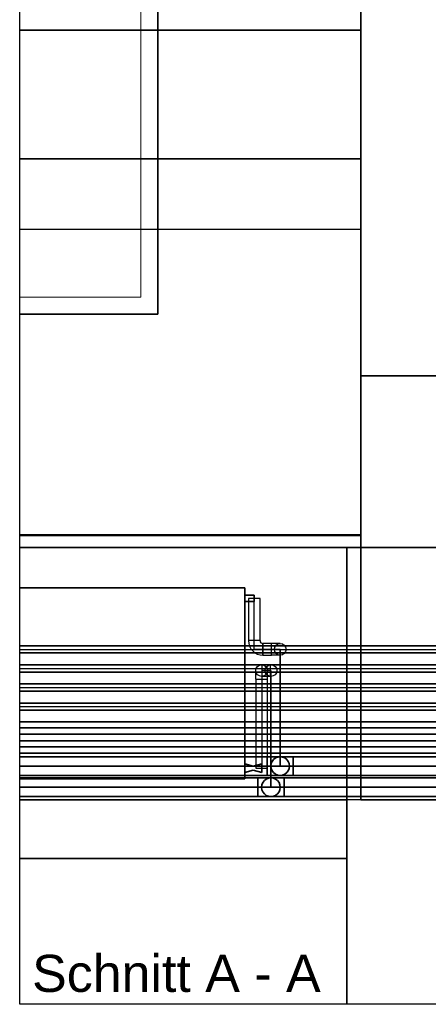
# Model space of a CAD drawing. Extents: x -223 to 557, y -138 to 606.
# Tile 166 of 256: x -168 to -129, y 456 to 549. Entities that reach past the tile are written whole.
import ezdxf
from ezdxf.lldxf.tags import DXFTag

# ---------------------------------------------------------------- set-up
doc = ezdxf.new("R2010")
doc.units = 0
doc.layers.get('0').update_dxf_attribs({"lineweight": 35})
for name, color, linetype, lineweight in [('5_EG-AUSBAU', 7, 'Continuous', 25), ('5_EG-BESTAND', 7, 'Continuous', 25), ('5_EG-HLSE', 7, 'Continuous', 25), ('5_EG-NEU', 7, 'Continuous', 25), ('5_EG-TÜRSTEMPEL', 7, 'Continuous', 25), ('5_EG-WANDFLÄCHENMATERIAL', 7, 'Continuous', 25)]:
    doc.layers.add(name, color=color, linetype=linetype, lineweight=lineweight)
doc.layers.add('_3d_View_', color=7, linetype='Continuous')
for name, color, linetype, lineweight, true_color in [('A_Aussenwand', 3, 'Continuous', 35, 0x00ff00), ('A_Aussenwand-A07ALE5K1N', 3, 'Continuous', 35, 0x00ff00), ('A_Fenster_3D', 9, 'Continuous', 18, 0x808080), ('A_Geschossdecke', 7, 'Continuous', 35, 0x008080), ('A_Vorwand', 1, 'Continuous', 25, 0xff0000), ('A_Wandschlitz-A07ALE5C1N', 7, 'Continuous', 35, 0x008080), ('H_Heizkoerper', 1, 'Continuous', 35, 0xff0000), ('H_Ruecklauf', 5, 'Continuous', 35, 0x0000ff), ('H_Ruecklauf-A07ALE591N', 5, 'Continuous', 35, 0x0000ff), ('H_Ruecklauf_EG', 5, 'Continuous', 25, 0x0000ff), ('H_Vorlauf', 1, 'Continuous', 35, 0xff0000), ('H_Vorlauf-A07ALE581N', 1, 'Continuous', 35, 0xff0000), ('H_Vorlauf_EG', 1, 'Continuous', 25, 0xff0000), ('Rohrleitung-A07ALE561N', 1, 'Continuous', 35, 0xff0000), ('X_Geometrie', 3, 'Continuous', 50, 0x00ff00), ('X_Schnittangaben', 7, 'Continuous', 25, 0xc0c0c0)]:
    doc.layers.add(name, color=color, linetype=linetype, lineweight=lineweight, true_color=true_color)
doc.styles.get("Standard").update_dxf_attribs({"font": 'arial.ttf'})
tags = doc.linetypes.add('fein_strichliert', pattern=[4, 1, -2, 1]).pattern_tags.tags
tags[8:9] = [DXFTag(74, 4), DXFTag(75, 0), DXFTag(340, '0'), DXFTag(46, 0.0), DXFTag(50, 0.0), DXFTag(44, 0.0), DXFTag(45, 0.0)]
tags[6:7] = [DXFTag(74, 4), DXFTag(75, 0), DXFTag(340, '0'), DXFTag(46, 0.0), DXFTag(50, 0.0), DXFTag(44, 0.0), DXFTag(45, 0.0)]
tags[4:5] = [DXFTag(74, 4), DXFTag(75, 0), DXFTag(340, '0'), DXFTag(46, 0.0), DXFTag(50, 0.0), DXFTag(44, 0.0), DXFTag(45, 0.0)]
tags = doc.linetypes.add('PUNKT2_S9', pattern=[0.0005, 0, -0.0005]).pattern_tags.tags
tags[6:7] = [DXFTag(74, 4), DXFTag(75, 0), DXFTag(340, '0'), DXFTag(46, 1.0), DXFTag(50, 0.0), DXFTag(44, 0.0), DXFTag(45, 0.0)]
tags[4:5] = [DXFTag(74, 4), DXFTag(75, 0), DXFTag(340, '0'), DXFTag(46, 1.0), DXFTag(50, 0.0), DXFTag(44, 0.0), DXFTag(45, 0.0)]
tags = doc.linetypes.add('STRICHPUNKT2', pattern=[12.7, 6.35, -3.175, 0, -3.175]).pattern_tags.tags
tags[10:11] = [DXFTag(74, 4), DXFTag(75, 0), DXFTag(340, '0'), DXFTag(46, 0.0), DXFTag(50, 0.0), DXFTag(44, 0.0), DXFTag(45, 0.0)]
tags[8:9] = [DXFTag(74, 4), DXFTag(75, 0), DXFTag(340, '0'), DXFTag(46, 0.0), DXFTag(50, 0.0), DXFTag(44, 0.0), DXFTag(45, 0.0)]
tags[6:7] = [DXFTag(74, 4), DXFTag(75, 0), DXFTag(340, '0'), DXFTag(46, 0.0), DXFTag(50, 0.0), DXFTag(44, 0.0), DXFTag(45, 0.0)]
tags[4:5] = [DXFTag(74, 4), DXFTag(75, 0), DXFTag(340, '0'), DXFTag(46, 0.0), DXFTag(50, 0.0), DXFTag(44, 0.0), DXFTag(45, 0.0)]
tags = doc.linetypes.add('STRICHPUNKT2-A07ALE571N', pattern=[12.7, 6.35, -3.175, 0, -3.175]).pattern_tags.tags
tags[10:11] = [DXFTag(74, 4), DXFTag(75, 0), DXFTag(340, '0'), DXFTag(46, 0.0), DXFTag(50, 0.0), DXFTag(44, 0.0), DXFTag(45, 0.0)]
tags[8:9] = [DXFTag(74, 4), DXFTag(75, 0), DXFTag(340, '0'), DXFTag(46, 0.0), DXFTag(50, 0.0), DXFTag(44, 0.0), DXFTag(45, 0.0)]
tags[6:7] = [DXFTag(74, 4), DXFTag(75, 0), DXFTag(340, '0'), DXFTag(46, 0.0), DXFTag(50, 0.0), DXFTag(44, 0.0), DXFTag(45, 0.0)]
tags[4:5] = [DXFTag(74, 4), DXFTag(75, 0), DXFTag(340, '0'), DXFTag(46, 0.0), DXFTag(50, 0.0), DXFTag(44, 0.0), DXFTag(45, 0.0)]

# ---------------------------------------------------------------- blocks, each defined once
blk = doc.blocks.new('Schnitt-A07ALDUJ1N', base_point=(-166.508, -62.505))
at = {"color": 0, "linetype": 'ByBlock', "lineweight": -2, "ltscale": 0.25, "insert": (-166.508, 460.918), "char_height": 3.5, "attachment_point": 1}
blk.add_mtext('{\\fArial;Schnitt A - A}', dxfattribs=at)
blk = doc.blocks.new('Referenz-A07ALE4Y1N', base_point=(-167.675, 499.314))
at = {"layer": '5_EG-AUSBAU', "color": 0, "lineweight": 13}
for p, q in [((-167.675, 499.314), (-167.073, 499.314)), ((-167.073, 499.314), (-167.073, 499.314)), ((-137.352, 499.314), (-137.352, 499.314)), ((-137.352, 499.314), (-136.552, 499.314)), ((-136.552, 499.314), (-136.552, 499.314))]:
    blk.add_line(p, q, dxfattribs=at)
at = {"layer": '5_EG-BESTAND', "color": 0, "lineweight": 13}
for p, q in [((-167.675, 499.314), (-155.192, 499.314)), ((-167.675, 499.314), (-153.776, 499.314)), ((-167.675, 499.314), (-151.313, 499.314)), ((-167.073, 499.314), (-167.073, 499.314)), ((-137.352, 499.314), (-167.073, 499.314)), ((-137.352, 499.314), (-167.073, 499.314)), ((-151.313, 499.314), (-151.313, 499.314)), ((-135.552, 499.314), (-136.552, 499.314)), ((-135.552, 499.314), (-136.552, 499.314))]:
    blk.add_line(p, q, dxfattribs=at)
at = {"layer": '5_EG-BESTAND', "color": 0, "lineweight": 35}
for p, q in [((-151.792, 499.314), (-155.192, 499.314)), ((-155.192, 499.314), (-155.192, 499.314)), ((-155.192, 499.314), (-151.792, 499.314)), ((-154.124, 499.314), (-154.175, 499.314)), ((-154.175, 499.314), (-153.826, 499.314)), ((-151.792, 499.314), (-154.147, 499.314)), ((-154.147, 499.314), (-154.124, 499.314)), ((-153.826, 499.314), (-135.552, 499.314)), ((-123.289, 499.314), (-151.792, 499.314)), ((-151.792, 499.314), (-151.792, 499.314)), ((-151.792, 499.314), (-151.792, 499.314)), ((-135.552, 499.314), (-135.552, 499.314)), ((-135.552, 499.314), (-123.289, 499.314)), ((-135.552, 499.314), (-123.289, 499.314)), ((-135.552, 499.314), (-135.552, 499.314))]:
    blk.add_line(p, q, dxfattribs=at)
at = {"layer": '5_EG-BESTAND', "color": 0, "linetype": 'PUNKT2_S9', "lineweight": 13, "ltscale": 0.13}
blk.add_line((-135.552, 499.314), (-135.552, 499.314), dxfattribs=at)
at = {"layer": '5_EG-HLSE', "color": 0, "lineweight": 13}
for p in [(-167.675, 499.314), (-167.675, 499.314), (-146.493, 499.314)]:
    blk.add_line(p, (-146.493, 499.314), dxfattribs=at)
at = {"layer": '5_EG-NEU', "color": 0, "lineweight": 13}
for p, q in [((-167.675, 499.314), (-155.741, 499.314)), ((-155.741, 499.314), (-167.675, 499.314)), ((-135.552, 499.314), (-167.675, 499.314)), ((-163.741, 499.314), (-163.741, 499.314)), ((-159.741, 499.314), (-159.741, 499.314)), ((-155.741, 499.314), (-154.205, 499.314)), ((-154.205, 499.314), (-155.741, 499.314)), ((-155.741, 499.314), (-155.741, 499.314)), ((-155.741, 499.314), (-155.741, 499.314)), ((-155.741, 499.314), (-155.741, 499.314)), ((-154.205, 499.314), (-154.205, 499.314))]:
    blk.add_line(p, q, dxfattribs=at)
at = {"layer": '5_EG-NEU', "color": 0, "lineweight": 18}
blk.add_line((-155.741, 499.314), (-155.741, 499.314), dxfattribs=at)
at = {"layer": '5_EG-TÜRSTEMPEL', "color": 0, "lineweight": -2}
for p, q in [((-124.03, 499.314), (-139.63, 499.314)), ((-134.441, 499.314), (-136.941, 499.314)), ((-136.941, 499.314), (-136.941, 499.314)), ((-136.941, 499.314), (-134.441, 499.314)), ((-134.441, 499.314), (-134.441, 499.314)), ((-133.83, 499.314), (-133.83, 499.314)), ((-133.83, 499.314), (-133.83, 499.314)), ((-130.67, 499.314), (-133.17, 499.314)), ((-133.17, 499.314), (-133.17, 499.314)), ((-133.17, 499.314), (-130.67, 499.314)), ((-130.67, 499.314), (-130.67, 499.314)), ((-129.83, 499.314), (-129.83, 499.314)), ((-129.83, 499.314), (-129.83, 499.314))]:
    blk.add_line(p, q, dxfattribs=at)
at = {"layer": '5_EG-WANDFLÄCHENMATERIAL', "color": 0, "lineweight": 18}
for p, q in [((-140.374, 499.314), (-141.845, 499.314)), ((-141.845, 499.314), (-138.904, 499.314)), ((-141.732, 499.314), (-141.733, 499.314)), ((-141.733, 499.314), (-138.695, 499.314)), ((-138.694, 499.314), (-141.732, 499.314)), ((-140.374, 499.314), (-138.904, 499.314)), ((-138.695, 499.314), (-138.694, 499.314))]:
    blk.add_line(p, q, dxfattribs=at)
blk = doc.blocks.new('Referenz-A07ALE5A1N', base_point=(-167.675, 475.834))
at = {"layer": 'H_Ruecklauf-A07ALE591N', "linetype": 'Continuous', "ltscale": 0.35}
for p, q in [((-122.024, 482.314), (-122.024, 499.314)), ((-122.024, 478.714), (-122.024, 499.314)), ((-143.15, 478.714), (-143.15, 489.714)), ((-122.024, 482.314), (-167.675, 482.314)), ((-122.024, 482.314), (-122.024, 482.314)), ((-143.15, 478.714), (-167.675, 478.714)), ((-143.15, 478.714), (-143.15, 478.714)), ((-122.024, 478.714), (-143.15, 478.714)), ((-122.024, 478.714), (-122.024, 478.714))]:
    blk.add_line(p, q, dxfattribs=at)
at = {"layer": 'H_Ruecklauf-A07ALE591N'}
for p, q in [((-122.894, 482.894), (-167.675, 482.894)), ((-122.894, 482.894), (-122.894, 482.554)), ((-122.894, 482.894), (-122.894, 481.734)), ((-122.894, 482.894), (-122.669, 482.894)), ((-122.669, 482.894), (-122.459, 482.894)), ((-122.459, 482.894), (-122.279, 482.894)), ((-122.279, 482.894), (-122.141, 482.894)), ((-122.141, 482.894), (-122.054, 482.894)), ((-122.054, 482.894), (-122.024, 482.894)), ((-122.894, 482.554), (-122.894, 482.073)), ((-122.894, 482.073), (-122.894, 481.734)), ((-167.675, 481.734), (-122.894, 481.734)), ((-122.894, 481.734), (-122.669, 481.734)), ((-122.669, 481.734), (-122.459, 481.734)), ((-122.459, 481.734), (-122.279, 481.734)), ((-122.279, 481.734), (-122.141, 481.734)), ((-122.141, 481.734), (-122.054, 481.734)), ((-122.054, 481.734), (-122.024, 481.734)), ((-144.382, 479.594), (-167.675, 479.594)), ((-144.382, 479.594), (-144.382, 479.078)), ((-141.918, 479.594), (-144.382, 479.594)), ((-144.382, 479.078), (-144.382, 478.349)), ((-143.912, 479.154), (-144, 478.941)), ((-143.912, 479.154), (-144, 478.941)), ((-143.772, 479.336), (-143.912, 479.154)), ((-143.772, 479.336), (-143.912, 479.154)), ((-143.59, 479.476), (-143.772, 479.336)), ((-143.59, 479.476), (-143.772, 479.336)), ((-143.378, 479.564), (-143.59, 479.476)), ((-143.378, 479.564), (-143.59, 479.476)), ((-143.15, 479.594), (-143.378, 479.564)), ((-143.15, 479.594), (-143.378, 479.564)), ((-142.922, 479.564), (-143.15, 479.594)), ((-142.922, 479.564), (-143.15, 479.594)), ((-142.71, 479.476), (-142.922, 479.564)), ((-142.71, 479.476), (-142.922, 479.564)), ((-142.528, 479.336), (-142.71, 479.476)), ((-142.528, 479.336), (-142.71, 479.476)), ((-142.388, 479.154), (-142.528, 479.336)), ((-142.388, 479.154), (-142.528, 479.336)), ((-142.3, 478.941), (-142.388, 479.154)), ((-142.3, 478.941), (-142.388, 479.154)), ((-141.918, 479.594), (-123.339, 479.594)), ((-123.339, 479.594), (-122.998, 479.594)), ((-122.998, 479.594), (-122.681, 479.594)), ((-122.681, 479.594), (-122.409, 479.594)), ((-122.409, 479.594), (-122.2, 479.594)), ((-122.2, 479.594), (-122.069, 479.594)), ((-122.069, 479.594), (-122.024, 479.594)), ((-144.382, 478.349), (-144.382, 477.834)), ((-144, 478.941), (-144.03, 478.714)), ((-144, 478.941), (-144.03, 478.714)), ((-144.03, 478.714), (-144, 478.486)), ((-144.03, 478.714), (-144, 478.486)), ((-144, 478.486), (-143.912, 478.274)), ((-144, 478.486), (-143.912, 478.274)), ((-143.912, 478.274), (-143.772, 478.091)), ((-143.912, 478.274), (-143.772, 478.091)), ((-143.772, 478.091), (-143.59, 477.951)), ((-143.772, 478.091), (-143.59, 477.951)), ((-142.71, 477.951), (-142.528, 478.091)), ((-142.71, 477.951), (-142.528, 478.091)), ((-142.528, 478.091), (-142.388, 478.274)), ((-142.528, 478.091), (-142.388, 478.274)), ((-142.388, 478.274), (-142.3, 478.486)), ((-142.388, 478.274), (-142.3, 478.486)), ((-142.27, 478.714), (-142.3, 478.941)), ((-142.27, 478.714), (-142.3, 478.941)), ((-142.3, 478.486), (-142.27, 478.714)), ((-142.3, 478.486), (-142.27, 478.714)), ((-167.675, 477.834), (-144.382, 477.834)), ((-141.918, 477.834), (-144.382, 477.834)), ((-143.59, 477.951), (-143.378, 477.864)), ((-143.59, 477.951), (-143.378, 477.864)), ((-143.378, 477.864), (-143.15, 477.834)), ((-143.378, 477.864), (-143.15, 477.834)), ((-143.15, 477.834), (-142.922, 477.864)), ((-143.15, 477.834), (-142.922, 477.864)), ((-142.922, 477.864), (-142.71, 477.951)), ((-142.922, 477.864), (-142.71, 477.951)), ((-141.918, 477.834), (-123.339, 477.834)), ((-123.339, 477.834), (-122.998, 477.834)), ((-122.998, 477.834), (-122.681, 477.834)), ((-122.681, 477.834), (-122.409, 477.834)), ((-122.409, 477.834), (-122.2, 477.834)), ((-122.2, 477.834), (-122.069, 477.834)), ((-122.069, 477.834), (-122.024, 477.834))]:
    blk.add_line(p, q, dxfattribs=at)
for centre, radius in [((-122.024, 482.314), 0.58), ((-122.024, 482.314), 0.58), ((-122.024, 478.714), 0.88), ((-122.024, 478.714), 0.88)]:
    blk.add_circle(centre, radius, dxfattribs=at)
at = {"layer": 'H_Ruecklauf-A07ALE591N', "extrusion": (0, 0, -1)}
for centre, major_axis, ratio in [((-144.382, 478.714), (0, -0.88), 0.00199), ((-141.918, 478.714), (0, -0.88), 0.00199), ((-123.339, 478.714), (0, 0.88), 0.003979)]:
    blk.add_ellipse(centre, major_axis=major_axis, ratio=ratio, dxfattribs=at)
at = {"layer": 'H_Ruecklauf-A07ALE591N'}
for centre in [(-141.918, 478.714), (-123.339, 478.714)]:
    blk.add_ellipse(centre, major_axis=(0, -0.88), ratio=0.003979, dxfattribs=at)
at = {"layer": 'H_Vorlauf-A07ALE581N', "linetype": 'Continuous', "ltscale": 0.35}
for p, q in [((-122.024, 480.514), (-122.024, 499.314)), ((-122.024, 476.714), (-122.024, 499.314)), ((-144.019, 476.714), (-144.019, 487.714)), ((-122.024, 480.514), (-167.675, 480.514)), ((-122.024, 480.514), (-122.024, 480.514)), ((-122.024, 480.514), (-122.024, 480.514)), ((-167.675, 476.714), (-144.019, 476.714)), ((-144.019, 476.714), (-144.019, 476.714)), ((-144.019, 476.714), (-122.024, 476.714)), ((-122.024, 476.714), (-122.024, 476.714))]:
    blk.add_line(p, q, dxfattribs=at)
at = {"layer": 'H_Vorlauf-A07ALE581N'}
for p, q in [((-122.894, 481.094), (-167.675, 481.094)), ((-122.894, 481.094), (-122.894, 480.754)), ((-122.894, 481.094), (-122.894, 479.934)), ((-122.894, 481.094), (-122.669, 481.094)), ((-122.669, 481.094), (-122.459, 481.094)), ((-122.459, 481.094), (-122.279, 481.094)), ((-122.279, 481.094), (-122.141, 481.094)), ((-122.141, 481.094), (-122.054, 481.094)), ((-122.054, 481.094), (-122.024, 481.094)), ((-167.675, 479.934), (-122.894, 479.934)), ((-122.894, 480.754), (-122.894, 480.273)), ((-122.894, 480.273), (-122.894, 479.934)), ((-122.894, 479.934), (-122.669, 479.934)), ((-122.669, 479.934), (-122.459, 479.934)), ((-122.459, 479.934), (-122.279, 479.934)), ((-122.279, 479.934), (-122.141, 479.934)), ((-122.141, 479.934), (-122.054, 479.934)), ((-122.054, 479.934), (-122.024, 479.934)), ((-145.251, 477.594), (-167.675, 477.594)), ((-145.251, 477.594), (-145.251, 477.078)), ((-142.787, 477.594), (-145.251, 477.594)), ((-145.251, 477.078), (-145.251, 477.594)), ((-144.782, 477.154), (-144.869, 476.941)), ((-144.782, 477.154), (-144.869, 476.941)), ((-144.642, 477.336), (-144.782, 477.154)), ((-144.642, 477.336), (-144.782, 477.154)), ((-144.459, 477.476), (-144.642, 477.336)), ((-144.459, 477.476), (-144.642, 477.336)), ((-144.247, 477.564), (-144.459, 477.476)), ((-144.247, 477.564), (-144.459, 477.476)), ((-144.019, 477.594), (-144.247, 477.564)), ((-144.019, 477.594), (-144.247, 477.564)), ((-143.792, 477.564), (-144.019, 477.594)), ((-143.792, 477.564), (-144.019, 477.594)), ((-143.579, 477.476), (-143.792, 477.564)), ((-143.579, 477.476), (-143.792, 477.564)), ((-143.397, 477.336), (-143.579, 477.476)), ((-143.397, 477.336), (-143.579, 477.476)), ((-143.257, 477.154), (-143.397, 477.336)), ((-143.257, 477.154), (-143.397, 477.336)), ((-143.169, 476.941), (-143.257, 477.154)), ((-143.169, 476.941), (-143.257, 477.154)), ((-123.344, 477.594), (-142.787, 477.594)), ((-142.787, 477.594), (-142.787, 477.078)), ((-142.787, 477.078), (-142.787, 477.594)), ((-123.344, 477.594), (-123.344, 477.078)), ((-123.344, 477.594), (-123.344, 475.834)), ((-123.344, 477.594), (-123.003, 477.594)), ((-123.003, 477.594), (-122.684, 477.594)), ((-122.684, 477.594), (-122.411, 477.594)), ((-122.411, 477.594), (-122.201, 477.594)), ((-122.201, 477.594), (-122.069, 477.594)), ((-122.069, 477.594), (-122.024, 477.594)), ((-145.251, 477.078), (-145.251, 476.349)), ((-145.251, 476.349), (-145.251, 477.078)), ((-145.251, 476.349), (-145.251, 475.834)), ((-145.251, 475.834), (-145.251, 476.349)), ((-144.869, 476.941), (-144.899, 476.714)), ((-144.869, 476.941), (-144.899, 476.714)), ((-144.899, 476.714), (-144.869, 476.486)), ((-144.899, 476.714), (-144.869, 476.486)), ((-144.869, 476.486), (-144.782, 476.274)), ((-144.869, 476.486), (-144.782, 476.274)), ((-144.782, 476.274), (-144.642, 476.091)), ((-144.782, 476.274), (-144.642, 476.091)), ((-143.397, 476.091), (-143.257, 476.274)), ((-143.397, 476.091), (-143.257, 476.274)), ((-143.257, 476.274), (-143.169, 476.486)), ((-143.257, 476.274), (-143.169, 476.486)), ((-143.139, 476.714), (-143.169, 476.941)), ((-143.139, 476.714), (-143.169, 476.941)), ((-143.169, 476.486), (-143.139, 476.714)), ((-143.169, 476.486), (-143.139, 476.714)), ((-142.787, 477.078), (-142.787, 476.349)), ((-142.787, 476.349), (-142.787, 477.078)), ((-142.787, 476.349), (-142.787, 475.834)), ((-142.787, 475.834), (-142.787, 476.349)), ((-123.344, 477.078), (-123.344, 476.349)), ((-123.344, 476.349), (-123.344, 475.834)), ((-167.675, 475.834), (-145.251, 475.834)), ((-145.251, 475.834), (-142.787, 475.834)), ((-144.642, 476.091), (-144.459, 475.951)), ((-144.642, 476.091), (-144.459, 475.951)), ((-144.459, 475.951), (-144.247, 475.864)), ((-144.459, 475.951), (-144.247, 475.864)), ((-144.247, 475.864), (-144.019, 475.834)), ((-144.247, 475.864), (-144.019, 475.834)), ((-144.019, 475.834), (-143.792, 475.864)), ((-144.019, 475.834), (-143.792, 475.864)), ((-143.792, 475.864), (-143.579, 475.951)), ((-143.792, 475.864), (-143.579, 475.951)), ((-143.579, 475.951), (-143.397, 476.091)), ((-143.579, 475.951), (-143.397, 476.091)), ((-142.787, 475.834), (-123.344, 475.834)), ((-123.344, 475.834), (-123.003, 475.834)), ((-123.003, 475.834), (-122.684, 475.834)), ((-122.684, 475.834), (-122.411, 475.834)), ((-122.411, 475.834), (-122.201, 475.834)), ((-122.201, 475.834), (-122.069, 475.834)), ((-122.069, 475.834), (-122.024, 475.834))]:
    blk.add_line(p, q, dxfattribs=at)
for centre, radius in [((-122.024, 480.514), 0.58), ((-122.024, 480.514), 0.58), ((-122.024, 476.714), 0.88), ((-122.024, 476.714), 0.88)]:
    blk.add_circle(centre, radius, dxfattribs=at)
at = {"layer": 'Rohrleitung-A07ALE561N', "linetype": 'Continuous', "ltscale": 0.35}
for p, q in [((-122.361, 529.314), (-122.361, 509.314)), ((-122.361, 529.314), (-122.164, 529.314)), ((-122.361, 529.314), (-122.361, 527.314)), ((-122.361, 529.314), (-122.164, 529.314)), ((-122.361, 529.314), (-122.361, 509.314)), ((-122.361, 529.314), (-122.164, 529.314)), ((-122.361, 529.314), (-122.361, 509.314)), ((-122.361, 529.314), (-122.164, 529.314)), ((-122.164, 529.314), (-121.885, 529.314)), ((-122.164, 529.314), (-121.885, 529.314)), ((-122.164, 529.314), (-121.885, 529.314)), ((-122.164, 529.314), (-121.885, 529.314)), ((-121.885, 529.314), (-121.687, 529.314)), ((-121.885, 529.314), (-121.687, 529.314)), ((-121.885, 529.314), (-121.687, 529.314)), ((-121.885, 529.314), (-121.687, 529.314)), ((-121.687, 509.314), (-121.687, 529.314)), ((-121.687, 527.314), (-121.687, 529.314)), ((-121.687, 509.314), (-121.687, 529.314)), ((-121.687, 509.314), (-121.687, 529.314)), ((-122.361, 527.314), (-122.164, 527.314)), ((-122.361, 527.314), (-122.361, 486.874)), ((-122.361, 527.314), (-122.164, 527.314)), ((-122.164, 527.314), (-121.885, 527.314)), ((-122.164, 527.314), (-121.885, 527.314)), ((-121.885, 527.314), (-121.687, 527.314)), ((-121.885, 527.314), (-121.687, 527.314)), ((-121.687, 486.874), (-121.687, 527.314)), ((-122.361, 509.314), (-122.164, 509.314)), ((-122.361, 509.314), (-122.164, 509.314)), ((-122.361, 509.314), (-122.164, 509.314)), ((-122.361, 509.314), (-122.361, 485.074)), ((-122.164, 509.314), (-122.361, 509.314)), ((-122.361, 509.314), (-122.361, 488.674)), ((-122.164, 509.314), (-122.361, 509.314)), ((-122.361, 509.314), (-122.361, 490.474)), ((-122.164, 509.314), (-122.361, 509.314)), ((-122.164, 509.314), (-121.885, 509.314)), ((-122.164, 509.314), (-121.885, 509.314)), ((-122.164, 509.314), (-121.885, 509.314)), ((-121.885, 509.314), (-122.164, 509.314)), ((-121.885, 509.314), (-122.164, 509.314)), ((-121.885, 509.314), (-122.164, 509.314)), ((-121.885, 509.314), (-121.687, 509.314)), ((-121.885, 509.314), (-121.687, 509.314)), ((-121.885, 509.314), (-121.687, 509.314)), ((-121.687, 509.314), (-121.885, 509.314)), ((-121.687, 509.314), (-121.885, 509.314)), ((-121.687, 509.314), (-121.885, 509.314)), ((-121.687, 485.074), (-121.687, 509.314)), ((-121.687, 488.674), (-121.687, 509.314)), ((-121.687, 490.474), (-121.687, 509.314)), ((-122.361, 490.474), (-121.687, 490.474)), ((-122.361, 490.277), (-122.361, 490.474)), ((-122.164, 490.474), (-122.361, 490.474)), ((-122.361, 490.094), (-122.361, 490.277)), ((-121.885, 490.474), (-122.164, 490.474)), ((-121.687, 490.474), (-121.885, 490.474)), ((-121.687, 490.277), (-121.687, 490.474)), ((-121.687, 490.094), (-121.687, 490.277)), ((-122.784, 490.051), (-167.675, 490.051)), ((-167.675, 489.377), (-122.784, 489.377)), ((-122.784, 490.051), (-122.784, 489.377)), ((-122.784, 490.051), (-122.588, 490.051)), ((-122.784, 489.853), (-122.784, 490.051)), ((-122.784, 489.574), (-122.784, 489.853)), ((-122.784, 489.377), (-122.784, 489.574)), ((-122.784, 489.377), (-122.588, 489.377)), ((-122.588, 490.051), (-122.404, 490.051)), ((-122.588, 489.377), (-122.404, 489.377)), ((-122.404, 490.051), (-122.247, 490.051)), ((-122.404, 489.377), (-122.247, 489.377)), ((-122.361, 489.936), (-122.361, 490.094)), ((-122.361, 489.815), (-122.361, 489.936)), ((-122.361, 489.739), (-122.361, 489.815)), ((-122.361, 489.714), (-122.361, 489.739)), ((-122.247, 490.051), (-122.126, 490.051)), ((-122.247, 489.377), (-122.126, 489.377)), ((-122.126, 490.051), (-122.05, 490.051)), ((-122.126, 489.377), (-122.05, 489.377)), ((-122.05, 490.051), (-122.024, 490.051)), ((-122.05, 489.377), (-122.024, 489.377)), ((-121.687, 489.936), (-121.687, 490.094)), ((-121.687, 489.815), (-121.687, 489.936)), ((-121.687, 489.739), (-121.687, 489.815)), ((-121.687, 489.714), (-121.687, 489.739)), ((-122.361, 488.674), (-121.687, 488.674)), ((-122.361, 488.477), (-122.361, 488.674)), ((-122.164, 488.674), (-122.361, 488.674)), ((-122.361, 488.294), (-122.361, 488.477)), ((-122.361, 488.136), (-122.361, 488.294)), ((-121.885, 488.674), (-122.164, 488.674)), ((-121.687, 488.674), (-121.885, 488.674)), ((-121.687, 488.477), (-121.687, 488.674)), ((-121.687, 488.294), (-121.687, 488.477)), ((-121.687, 488.136), (-121.687, 488.294)), ((-122.784, 488.251), (-167.675, 488.251)), ((-167.675, 487.577), (-122.784, 487.577)), ((-122.784, 488.251), (-122.784, 487.577)), ((-122.784, 488.251), (-122.588, 488.251)), ((-122.784, 488.053), (-122.784, 488.251)), ((-122.784, 487.774), (-122.784, 488.053)), ((-122.784, 487.577), (-122.784, 487.774)), ((-122.784, 487.577), (-122.588, 487.577)), ((-122.588, 488.251), (-122.404, 488.251)), ((-122.588, 487.577), (-122.404, 487.577)), ((-122.404, 488.251), (-122.247, 488.251)), ((-122.404, 487.577), (-122.247, 487.577)), ((-122.361, 488.015), (-122.361, 488.136)), ((-122.361, 487.939), (-122.361, 488.015)), ((-122.361, 487.914), (-122.361, 487.939)), ((-122.247, 488.251), (-122.126, 488.251)), ((-122.247, 487.577), (-122.126, 487.577)), ((-122.126, 488.251), (-122.05, 488.251)), ((-122.126, 487.577), (-122.05, 487.577)), ((-122.05, 488.251), (-122.024, 488.251)), ((-122.05, 487.577), (-122.024, 487.577)), ((-121.687, 488.015), (-121.687, 488.136)), ((-121.687, 487.939), (-121.687, 488.015)), ((-121.687, 487.914), (-121.687, 487.939)), ((-122.784, 486.451), (-167.675, 486.451)), ((-122.784, 486.451), (-122.784, 485.777)), ((-122.784, 486.451), (-122.588, 486.451)), ((-122.784, 486.253), (-122.784, 486.451)), ((-122.588, 486.451), (-122.404, 486.451)), ((-122.404, 486.451), (-122.247, 486.451)), ((-122.361, 486.874), (-121.687, 486.874)), ((-122.361, 486.677), (-122.361, 486.874)), ((-122.361, 486.874), (-122.164, 486.874)), ((-122.361, 486.494), (-122.361, 486.677)), ((-122.361, 486.336), (-122.361, 486.494)), ((-122.247, 486.451), (-122.126, 486.451)), ((-122.164, 486.874), (-121.885, 486.874)), ((-122.126, 486.451), (-122.05, 486.451)), ((-122.05, 486.451), (-122.024, 486.451)), ((-121.885, 486.874), (-121.687, 486.874)), ((-121.687, 486.677), (-121.687, 486.874)), ((-121.687, 486.494), (-121.687, 486.677)), ((-121.687, 486.336), (-121.687, 486.494)), ((-167.675, 485.777), (-122.784, 485.777)), ((-122.784, 485.974), (-122.784, 486.253)), ((-122.784, 485.777), (-122.784, 485.974)), ((-122.784, 485.777), (-122.588, 485.777)), ((-122.588, 485.777), (-122.404, 485.777)), ((-122.404, 485.777), (-122.247, 485.777)), ((-122.361, 486.215), (-122.361, 486.336)), ((-122.361, 486.139), (-122.361, 486.215)), ((-122.361, 486.114), (-122.361, 486.139)), ((-122.247, 485.777), (-122.126, 485.777)), ((-122.126, 485.777), (-122.05, 485.777)), ((-122.05, 485.777), (-122.024, 485.777)), ((-121.687, 486.215), (-121.687, 486.336)), ((-121.687, 486.139), (-121.687, 486.215)), ((-121.687, 486.114), (-121.687, 486.139)), ((-122.784, 484.651), (-167.675, 484.651)), ((-122.784, 484.651), (-122.784, 483.977)), ((-122.784, 484.651), (-122.588, 484.651)), ((-122.784, 484.453), (-122.784, 484.651)), ((-122.588, 484.651), (-122.404, 484.651)), ((-122.404, 484.651), (-122.247, 484.651)), ((-122.361, 485.074), (-121.687, 485.074)), ((-122.361, 484.877), (-122.361, 485.074)), ((-122.164, 485.074), (-122.361, 485.074)), ((-122.361, 484.694), (-122.361, 484.877)), ((-122.361, 484.536), (-122.361, 484.694)), ((-122.247, 484.651), (-122.126, 484.651)), ((-121.885, 485.074), (-122.164, 485.074)), ((-122.126, 484.651), (-122.05, 484.651)), ((-122.05, 484.651), (-122.024, 484.651)), ((-121.687, 485.074), (-121.885, 485.074)), ((-121.687, 484.877), (-121.687, 485.074)), ((-121.687, 484.694), (-121.687, 484.877)), ((-121.687, 484.536), (-121.687, 484.694)), ((-167.675, 483.977), (-122.784, 483.977)), ((-122.784, 484.174), (-122.784, 484.453)), ((-122.784, 483.977), (-122.784, 484.174)), ((-122.784, 483.977), (-122.588, 483.977)), ((-122.588, 483.977), (-122.404, 483.977)), ((-122.404, 483.977), (-122.247, 483.977)), ((-122.361, 484.415), (-122.361, 484.536)), ((-122.361, 484.339), (-122.361, 484.415)), ((-122.361, 484.314), (-122.361, 484.339)), ((-122.247, 483.977), (-122.126, 483.977)), ((-122.126, 483.977), (-122.05, 483.977)), ((-122.05, 483.977), (-122.024, 483.977)), ((-121.687, 484.415), (-121.687, 484.536)), ((-121.687, 484.339), (-121.687, 484.415)), ((-121.687, 484.314), (-121.687, 484.339))]:
    blk.add_line(p, q, dxfattribs=at)
at = {"layer": 'Rohrleitung-A07ALE561N', "linetype": 'STRICHPUNKT2-A07ALE571N', "lineweight": -2, "ltscale": 0.25}
for p, q in [((-122.024, 529.314), (-122.024, 509.314)), ((-122.024, 529.314), (-122.024, 527.314)), ((-122.024, 529.314), (-122.024, 509.314)), ((-122.024, 529.314), (-122.024, 509.314)), ((-122.024, 527.314), (-122.024, 486.874)), ((-122.024, 485.074), (-122.024, 509.314)), ((-122.024, 488.674), (-122.024, 509.314)), ((-122.024, 490.474), (-122.024, 509.314)), ((-122.024, 489.714), (-122.024, 490.474)), ((-167.675, 489.714), (-122.784, 489.714)), ((-122.784, 489.714), (-122.024, 489.714)), ((-122.024, 489.714), (-122.024, 489.714)), ((-122.024, 487.914), (-122.024, 488.674)), ((-167.675, 487.914), (-122.784, 487.914)), ((-122.784, 487.914), (-122.024, 487.914)), ((-122.024, 487.914), (-122.024, 487.914)), ((-122.024, 486.114), (-122.024, 486.874)), ((-167.675, 486.114), (-122.784, 486.114)), ((-122.784, 486.114), (-122.024, 486.114)), ((-122.024, 486.114), (-122.024, 486.114)), ((-122.024, 484.314), (-122.024, 485.074)), ((-167.675, 484.314), (-122.784, 484.314)), ((-122.784, 484.314), (-122.024, 484.314)), ((-122.024, 484.314), (-122.024, 484.314))]:
    blk.add_line(p, q, dxfattribs=at)
at = {"layer": 'Rohrleitung-A07ALE561N', "linetype": 'Continuous', "ltscale": 0.35}
for centre in [(-122.024, 489.714), (-122.024, 489.714), (-122.024, 489.714), (-122.024, 487.914), (-122.024, 487.914), (-122.024, 487.914), (-122.024, 486.114), (-122.024, 486.114), (-122.024, 486.114), (-122.024, 484.314), (-122.024, 484.314), (-122.024, 484.314)]:
    blk.add_circle(centre, 0.337, dxfattribs=at)
at = {"layer": 'Rohrleitung-A07ALE561N', "linetype": 'ByBlock', "ltscale": 0.35}
for centre in [(-121.875, 489.714), (-121.875, 489.714), (-121.875, 487.914), (-121.875, 487.914), (-121.875, 486.114), (-121.875, 486.114), (-121.875, 484.314), (-121.875, 484.314)]:
    blk.add_ellipse(centre, major_axis=(-0.15, 0.337), ratio=1, start_param=0, end_param=2.305501, dxfattribs=at)
blk = doc.blocks.new('Referenz-A07ALE5D1N', base_point=(-167.675, 456.251))
at = {"layer": 'A_Aussenwand', "color": 0, "linetype": 'ByBlock', "ltscale": 0.35}
for p, q in [((-136.86, 499.314), (-167.675, 499.314)), ((-122.257, 499.314), (-167.675, 499.314)), ((-136.86, 456.251), (-136.86, 499.314)), ((-136.86, 499.314), (-136.86, 499.314)), ((-136.86, 499.314), (-136.86, 456.251)), ((-122.257, 499.314), (-124.257, 499.314)), ((-124.257, 499.314), (-124.257, 475.514)), ((-124.257, 475.514), (-124.257, 499.314)), ((-124.257, 499.314), (-122.257, 499.314)), ((-122.257, 456.251), (-122.257, 499.314)), ((-122.257, 475.514), (-122.257, 499.314)), ((-122.257, 499.314), (-122.257, 475.514)), ((-122.257, 499.314), (-122.257, 499.314)), ((-122.257, 499.314), (-122.257, 499.314)), ((-122.257, 499.314), (-122.257, 456.251)), ((-124.257, 475.514), (-124.257, 475.514)), ((-124.257, 475.514), (-122.257, 475.514)), ((-124.257, 475.514), (-122.257, 475.514)), ((-122.257, 475.514), (-124.257, 475.514)), ((-122.257, 475.514), (-122.257, 475.514))]:
    blk.add_line(p, q, dxfattribs=at)
at = {"layer": 'A_Wandschlitz-A07ALE5C1N', "color": 0, "linetype": 'Continuous', "ltscale": 0.35}
for p, q in [((-124.257, 499.314), (-124.257, 499.314)), ((-124.257, 475.514), (-124.257, 499.314)), ((-124.257, 499.314), (-122.257, 499.314)), ((-124.257, 475.514), (-124.257, 499.314)), ((-124.257, 499.314), (-122.257, 499.314)), ((-122.257, 499.314), (-122.257, 499.314)), ((-122.257, 499.314), (-122.257, 475.514)), ((-122.257, 499.314), (-122.257, 475.514)), ((-124.257, 475.514), (-124.257, 475.514)), ((-122.257, 475.514), (-124.257, 475.514)), ((-122.257, 475.514), (-124.257, 475.514)), ((-122.257, 475.514), (-122.257, 475.514))]:
    blk.add_line(p, q, dxfattribs=at)
blk = doc.blocks.new('Referenz-A07ALE5N1N', base_point=(-167.675, 457.314))
at = {"layer": 'A_Aussenwand-A07ALE5K1N', "color": 0, "linetype": 'ByBlock', "ltscale": 0.35}
for p, q in [((-135.562, 475.514), (-135.562, 571.887)), ((-135.562, 499.314), (-135.562, 571.887)), ((-154.659, 566.314), (-154.659, 521.314)), ((-154.659, 521.314), (-154.659, 566.314)), ((-154.659, 521.314), (-167.675, 521.314)), ((-167.675, 521.314), (-154.659, 521.314)), ((-154.659, 521.314), (-154.659, 521.314)), ((-135.558, 475.514), (-135.558, 515.514)), ((-135.558, 515.514), (-135.552, 515.514)), ((-123.313, 515.514), (-135.558, 515.514)), ((-135.552, 515.514), (-135.552, 475.514)), ((-123.331, 515.514), (-135.552, 515.514)), ((-167.675, 499.314), (-154.659, 499.314)), ((-167.675, 499.314), (-154.659, 499.314)), ((-154.659, 499.314), (-123.294, 499.314)), ((-154.659, 499.314), (-135.562, 499.314)), ((-135.558, 475.514), (-135.562, 475.514)), ((-123.313, 475.514), (-135.558, 475.514)), ((-135.552, 475.514), (-123.331, 475.514)), ((-135.55, 475.514), (-135.552, 475.514))]:
    blk.add_line(p, q, dxfattribs=at)
at = {"layer": 'A_Fenster_3D', "color": 0, "linetype": 'Continuous', "ltscale": 0.18}
for p, q in [((-156.259, 564.714), (-156.259, 522.914)), ((-156.259, 522.914), (-167.675, 522.914))]:
    blk.add_line(p, q, dxfattribs=at)
at = {"layer": 'A_Geschossdecke', "color": 0, "linetype": 'ByBlock', "ltscale": 0.35}
for p, q in [((-167.675, 548.074), (-135.562, 548.074)), ((-135.557, 548.074), (-167.675, 548.074)), ((-135.562, 535.974), (-135.562, 548.074)), ((-135.562, 548.074), (-135.557, 548.074)), ((-135.557, 535.974), (-135.557, 548.074)), ((-167.675, 535.974), (-135.562, 535.974)), ((-135.557, 535.974), (-167.675, 535.974)), ((-135.562, 535.974), (-135.557, 535.974)), ((-167.675, 475.514), (-136.865, 475.514)), ((-136.865, 475.514), (-167.675, 475.514)), ((-136.865, 469.994), (-136.865, 475.514)), ((-136.865, 469.994), (-136.865, 475.514)), ((-136.865, 475.514), (-136.865, 475.514)), ((-167.675, 469.994), (-136.865, 469.994)), ((-136.865, 469.994), (-167.675, 469.994)), ((-136.865, 469.994), (-136.865, 469.994))]:
    blk.add_line(p, q, dxfattribs=at)
blk = doc.blocks.new('Heizkörper-A07ALE5P1N', base_point=(-167.675, 477.514))
at = {"color": 0, "linetype": 'ByBlock', "lineweight": -2, "ltscale": 0.35}
for p, q in [((-146.493, 495.514), (-167.675, 495.514)), ((-146.493, 477.514), (-146.493, 495.514)), ((-146.493, 477.514), (-167.675, 477.514))]:
    blk.add_line(p, q, dxfattribs=at)
at = {"layer": 'H_Ruecklauf', "linetype": 'ByBlock', "lineweight": -2, "ltscale": 0.35}
for p, q in [((-145.593, 494.814), (-146.493, 494.814)), ((-146.493, 494.638), (-146.493, 494.814)), ((-145.593, 494.638), (-145.593, 494.814)), ((-146.493, 494.389), (-146.493, 494.638)), ((-146.493, 494.214), (-146.493, 494.389)), ((-146.493, 494.214), (-145.593, 494.214)), ((-145.593, 494.389), (-145.593, 494.638)), ((-145.593, 494.214), (-145.593, 494.389))]:
    blk.add_line(p, q, dxfattribs=at)
at = {"layer": 'H_Vorlauf', "color": 0, "linetype": 'ByBlock', "lineweight": -2, "ltscale": 0.35}
for p, q in [((-146.493, 478.114), (-146.493, 478.914)), ((-146.493, 478.914), (-145.693, 478.714)), ((-146.493, 478.114), (-145.693, 478.314)), ((-145.693, 478.714), (-144.893, 478.914)), ((-145.693, 478.314), (-144.893, 478.114)), ((-144.893, 478.114), (-144.893, 478.914))]:
    blk.add_line(p, q, dxfattribs=at)
blk = doc.blocks.new('Rohr - 1703-A07ALE791N', base_point=(-144.893, 478.514))
at = {"color": 0, "linetype": 'ByBlock', "lineweight": -2, "ltscale": 0.25}
for p, q in [((-144.019, 487.714), (-144.893, 487.714)), ((-144.893, 487.714), (-144.893, 478.514))]:
    blk.add_line(p, q, dxfattribs=at)
blk = doc.blocks.new('Rohr - 1703-A07ALE7B1N', base_point=(-145.593, 489.714))
at = {"color": 0, "linetype": 'ByBlock', "lineweight": -2, "ltscale": 0.25}
for p, q in [((-145.593, 489.714), (-145.593, 494.514)), ((-143.15, 489.714), (-145.593, 489.714))]:
    blk.add_line(p, q, dxfattribs=at)
blk = doc.blocks.new('Vorwand-A07ALE7J1N', base_point=(-167.675, 475.514))
at = {"color": 0, "lineweight": -2}
for p, q in [((-167.675, 529.314), (-135.557, 529.314)), ((-135.557, 529.314), (-135.557, 475.514)), ((-135.557, 475.514), (-167.675, 475.514))]:
    blk.add_line(p, q, dxfattribs=at)
blk = doc.blocks.new('Geometrie-A07ALE7L1N', base_point=(-146.143, 489.164))
at = {"layer": 'H_Ruecklauf_EG'}
for p, q in [((-146.143, 494.514), (-146.143, 490.539)), ((-145.82, 494.514), (-146.143, 494.514)), ((-145.365, 494.514), (-145.82, 494.514)), ((-145.043, 494.514), (-145.365, 494.514)), ((-145.043, 490.539), (-145.043, 494.514)), ((-145.043, 490.539), (-146.143, 490.539)), ((-145.82, 490.539), (-146.143, 490.539)), ((-145.365, 490.539), (-145.82, 490.539)), ((-145.043, 490.539), (-145.365, 490.539)), ((-144.768, 490.264), (-144.768, 489.164)), ((-143.975, 490.264), (-144.768, 490.264)), ((-144.768, 489.941), (-144.768, 490.264)), ((-143.975, 489.941), (-143.975, 490.264)), ((-143.975, 489.164), (-143.975, 490.264)), ((-143.761, 490.264), (-143.975, 490.264)), ((-143.562, 490.264), (-143.761, 490.264)), ((-143.392, 490.264), (-143.562, 490.264)), ((-143.26, 490.264), (-143.392, 490.264)), ((-143.178, 490.264), (-143.26, 490.264)), ((-143.15, 490.264), (-143.178, 490.264)), ((-144.768, 489.486), (-144.768, 489.941)), ((-144.768, 489.164), (-144.768, 489.486)), ((-143.975, 489.486), (-143.975, 489.941)), ((-143.975, 489.164), (-143.975, 489.486)), ((-144.768, 489.164), (-143.975, 489.164)), ((-143.761, 489.164), (-143.975, 489.164)), ((-143.562, 489.164), (-143.761, 489.164)), ((-143.392, 489.164), (-143.562, 489.164)), ((-143.26, 489.164), (-143.392, 489.164)), ((-143.178, 489.164), (-143.26, 489.164)), ((-143.15, 489.164), (-143.178, 489.164))]:
    blk.add_line(p, q, dxfattribs=at)
blk.add_circle((-143.15, 489.714), 0.55, dxfattribs=at)
blk.add_circle((-143.15, 489.714), 0.55, dxfattribs=at)
for major_axis in [(-1.375, 0), (-0.275, 0)]:
    blk.add_ellipse((-144.768, 490.539), major_axis=major_axis, ratio=1, start_param=0, end_param=1.570796, dxfattribs=at)
blk = doc.blocks.new('Geometrie-A07ALE7N1N', base_point=(-145.443, 478.514))
at = {"layer": 'H_Vorlauf_EG'}
for p, q in [((-145.443, 487.685), (-145.443, 487.714)), ((-145.443, 487.603), (-145.443, 487.685)), ((-145.443, 487.472), (-145.443, 487.603)), ((-145.443, 487.301), (-145.443, 487.472)), ((-144.865, 488.264), (-144.893, 488.264)), ((-144.782, 488.264), (-144.865, 488.264)), ((-144.844, 487.164), (-144.844, 488.264)), ((-144.631, 488.264), (-144.844, 488.264)), ((-144.651, 488.264), (-144.782, 488.264)), ((-144.48, 488.264), (-144.651, 488.264)), ((-144.432, 488.264), (-144.631, 488.264)), ((-144.281, 488.264), (-144.48, 488.264)), ((-144.261, 488.264), (-144.432, 488.264)), ((-144.343, 487.685), (-144.343, 487.714)), ((-144.343, 487.603), (-144.343, 487.685)), ((-144.343, 487.472), (-144.343, 487.603)), ((-144.343, 487.301), (-144.343, 487.472)), ((-144.068, 488.264), (-144.281, 488.264)), ((-144.13, 488.264), (-144.261, 488.264)), ((-144.048, 488.264), (-144.13, 488.264)), ((-144.068, 487.164), (-144.068, 488.264)), ((-144.019, 488.264), (-144.048, 488.264)), ((-145.443, 487.102), (-145.443, 487.301)), ((-145.443, 486.889), (-145.443, 487.102)), ((-145.443, 486.889), (-144.343, 486.889)), ((-145.443, 486.889), (-145.443, 478.514)), ((-145.443, 486.889), (-145.12, 486.889)), ((-145.12, 486.889), (-144.665, 486.889)), ((-144.865, 487.164), (-144.893, 487.164)), ((-144.782, 487.164), (-144.865, 487.164)), ((-144.631, 487.164), (-144.844, 487.164)), ((-144.651, 487.164), (-144.782, 487.164)), ((-144.665, 486.889), (-144.343, 486.889)), ((-144.48, 487.164), (-144.651, 487.164)), ((-144.432, 487.164), (-144.631, 487.164)), ((-144.281, 487.164), (-144.48, 487.164)), ((-144.261, 487.164), (-144.432, 487.164)), ((-144.343, 487.102), (-144.343, 487.301)), ((-144.343, 486.889), (-144.343, 487.102)), ((-144.343, 478.514), (-144.343, 486.889)), ((-144.068, 487.164), (-144.281, 487.164)), ((-144.13, 487.164), (-144.261, 487.164)), ((-144.048, 487.164), (-144.13, 487.164)), ((-144.019, 487.164), (-144.048, 487.164)), ((-145.443, 478.514), (-145.12, 478.514)), ((-145.12, 478.514), (-144.665, 478.514)), ((-144.665, 478.514), (-144.343, 478.514))]:
    blk.add_line(p, q, dxfattribs=at)
for centre in [(-144.893, 487.714), (-144.893, 487.714), (-144.893, 487.714), (-144.019, 487.714), (-144.019, 487.714)]:
    blk.add_circle(centre, 0.55, dxfattribs=at)
blk = doc.blocks.new('3D-Ansicht-Rahmen-A07ALE9C1N', base_point=(-167.675, 456.251))
at = {"color": 0, "linetype": 'ByBlock', "lineweight": -2, "ltscale": 0.25}
for p, q in [((-167.675, 456.251), (-167.675, 571.887)), ((79.918, 456.251), (-167.675, 456.251))]:
    blk.add_line(p, q, dxfattribs=at)

msp = doc.modelspace()

# ---------------------------------------------------------------- linework, layer by layer
at = {"layer": 'X_Geometrie', "linetype": 'fein_strichliert', "ltscale": 0.5}
msp.add_line((-167.675, 500.475), (-135.557, 500.475), dxfattribs=at)

# ---------------------------------------------------------------- block references
at = {"color": 251, "lineweight": 25, "ltscale": 0.25, "true_color": 0x585858}
for name, p in [('Referenz-A07ALE5N1N', (-167.675, 457.314)), ('Referenz-A07ALE5A1N', (-167.675, 475.834)), ('Referenz-A07ALE4Y1N', (-167.675, 499.314)), ('Referenz-A07ALE5D1N', (-167.675, 456.251))]:
    msp.add_blockref(name, p, dxfattribs=at)
at = {"linetype": 'Continuous', "ltscale": 0.35}
for name, p in [('Geometrie-A07ALE7L1N', (-146.143, 489.164)), ('Geometrie-A07ALE7N1N', (-145.443, 478.514))]:
    msp.add_blockref(name, p, dxfattribs=at)
at = {"layer": '_3d_View_', "color": 7, "linetype": 'Continuous', "lineweight": 25}
msp.add_blockref('3D-Ansicht-Rahmen-A07ALE9C1N', (-167.675, 456.251), dxfattribs=at)
at = {"layer": 'A_Vorwand', "ltscale": 0.25}
msp.add_blockref('Vorwand-A07ALE7J1N', (-167.675, 475.514), dxfattribs=at)
at = {"layer": 'H_Heizkoerper', "ltscale": 0.35}
msp.add_blockref('Heizkörper-A07ALE5P1N', (-167.675, 477.514), dxfattribs=at)
at = {"layer": 'H_Ruecklauf_EG', "ltscale": 0.25}
msp.add_blockref('Rohr - 1703-A07ALE7B1N', (-145.593, 489.714), dxfattribs=at)
at = {"layer": 'H_Vorlauf_EG', "ltscale": 0.25}
msp.add_blockref('Rohr - 1703-A07ALE791N', (-144.893, 478.514), dxfattribs=at)
at = {"layer": 'X_Schnittangaben', "color": 1, "linetype": 'STRICHPUNKT2', "ltscale": 0.25, "true_color": 0xff0000}
msp.add_blockref('Schnitt-A07ALDUJ1N', (-166.508, -62.505), dxfattribs=at)

doc.saveas('drawing.dxf')
